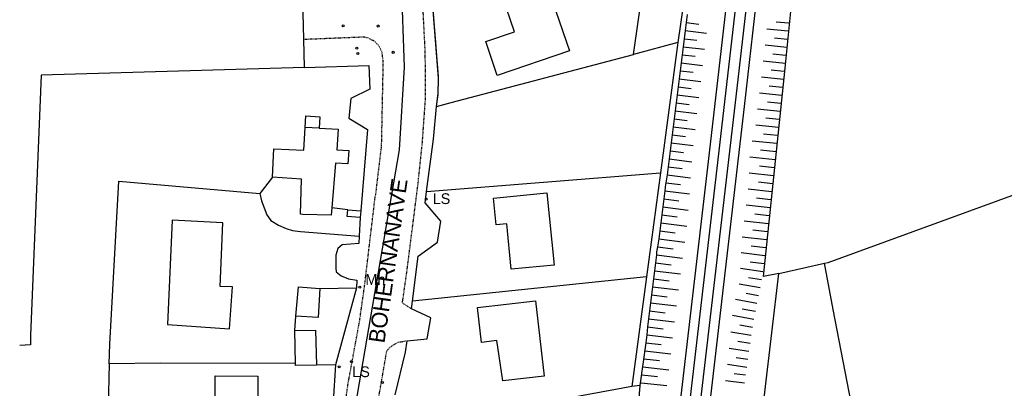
# Model space of a CAD drawing. Header units: metres. Extents: x 611948 to 1225781, y 656699 to 1316021.
# Tile 47 of 169: x 611948 to 612131, y 658648 to 658717. Entities that reach past the tile are written whole.
import ezdxf

# ---------------------------------------------------------------- set-up
doc = ezdxf.new("R2010")
doc.units = ezdxf.units.M
doc.linetypes.add('4696-11$0$PECK', pattern=[0.2, 0.1, -0.1])
for name, color, linetype in [('4696-11$0$BLD_INN_W', 253, 'Continuous'), ('4696-11$0$BLD_OTL_S', 253, 'Continuous'), ('4696-11$0$GEN_LIN_D', 253, 'Continuous'), ('4696-11$0$GEN_PCK_D', 253, '4696-11$0$PECK'), ('4696-11$0$MNR_LN_DT', 253, 'Continuous'), ('4696-11$0$OTHER_SYM', 253, 'Continuous'), ('4696-11$0$POLE_SYMB', 253, 'Continuous'), ('4696-11$0$RAIL_STAND', 253, 'Continuous'), ('4696-11$0$ROADS', 253, 'Continuous'), ('4696-11$0$ROADS_CTR', 253, 'Continuous'), ('4696-11$0$ROADS_PCK', 253, '4696-11$0$PECK')]:
    doc.layers.add(name, color=color, linetype=linetype)
doc.styles.add('4696-11$0$STANDARD', font='txt')

# ---------------------------------------------------------------- blocks, each defined once
blk = doc.blocks.new('4696-11$0$13', base_point=(160450.170478, 242323.105036))
blk.add_circle((160450.170478, 242323.105036), 0.187958)
blk = doc.blocks.new('4696-11')
at = {"layer": '4696-11$0$BLD_INN_W', "flags": 128}
blk.add_lwpolyline([(612003.559, 658696.366), (612000.978, 658696.494)], dxfattribs=at)
at = {"layer": '4696-11$0$BLD_OTL_S', "flags": 128}
for points in [[(612073.446, 658734.517), (612070.253, 658712.264)], [(612062.005, 658710.045), (612065.081, 658731.817)], [(612050.074, 658710.717), (612036.681, 658706.175), (612034.556, 658712.44), (612039.892, 658714.251), (612037.591, 658721.033), (612045.648, 658723.766), (612050.074, 658710.717)], [(612070.253, 658712.264), (612062.005, 658710.045)], [(612000.978, 658696.494), (612001.068, 658698.633), (612003.689, 658698.486), (612003.559, 658696.366)], [(611994.864, 658687.225), (611995.138, 658692.526), (612000.718, 658692.273), (612000.978, 658696.494)], [(612003.559, 658696.366), (612007.099, 658696.203), (612006.817, 658692.342), (612009.098, 658692.193), (612008.91, 658689.752), (612006.629, 658689.881), (612005.929, 658681.559)], [(612005.929, 658681.559), (612005.816, 658680.218), (612000.516, 658680.313), (612000.096, 658680.391), (612000.265, 658686.871), (611994.864, 658687.225)], [(612045.918, 658684.341), (612047.23, 658670.905), (612039.268, 658670.127), (612038.441, 658678.587), (612036.451, 658678.393), (612035.965, 658683.369), (612045.918, 658684.341)], [(612011.197, 658679.764), (612008.757, 658679.972), (612008.871, 658681.213)], [(612008.871, 658681.213), (612011.311, 658680.985)], [(612011.311, 658680.985), (612011.197, 658679.764)], [(611976.209, 658679.243), (611975.37, 658659.861), (611986.869, 658659.083), (611987.445, 658666.904), (611985.166, 658666.939), (611985.653, 658678.78), (611976.209, 658679.243)], [(611999.208, 658661.409), (611999.701, 658666.891), (612003.682, 658666.59)], [(612003.682, 658666.59), (612003.348, 658661.169), (611999.208, 658661.409)], [(612043.752, 658664.261), (612045.368, 658650.302), (612037.727, 658649.417), (612036.582, 658656.882), (612033.721, 658656.551), (612032.973, 658663.012), (612043.752, 658664.261)], [(611999.04, 658658.749), (612002.899, 658658.847), (612003.071, 658652.329)], [(611999.15, 658652.61), (611999.04, 658658.749)], [(612003.071, 658652.329), (611999.172, 658652.23), (611999.15, 658652.61)], [(611984.145, 658633.139), (611984.223, 658650.306), (611992.151, 658650.27), (611992.073, 658633.103), (611984.145, 658633.139)]]:
    blk.add_lwpolyline(points, dxfattribs=at)
at = {"layer": '4696-11$0$GEN_LIN_D', "flags": 128}
for points in [[(612000.696, 658712.887), (612000.537, 658720.161)], [(612088.997, 658669.36), (612086.181, 658668.766), (612090.214, 658707.521), (612091.548, 658721.186)], [(612071.994, 658717.452), (612071.809, 658715.964)], [(612071.624, 658714.477), (612071.438, 658712.989)], [(612071.809, 658715.964), (612071.624, 658714.477)], [(612000.81, 658707.629), (612000.696, 658712.887)], [(612071.438, 658712.989), (612071.253, 658711.501)], [(612070.253, 658712.264), (612067.009, 658688.066)], [(612071.253, 658711.501), (612071.068, 658710.014)], [(612028.093, 658701.123), (612062.005, 658710.045)], [(612071.068, 658710.014), (612070.883, 658708.526)], [(612000.81, 658707.629), (611951.911, 658706.218), (611949.917, 658657.826), (611949.904, 658656.087), (611947.889, 658656.003)], [(612000.81, 658707.629), (612012.822, 658707.976), (612012.974, 658703.587), (612009.478, 658701.884), (612009.104, 658698.21), (612012.558, 658696.083)], [(612070.883, 658708.526), (612070.698, 658707.038)], [(612070.513, 658705.551), (612070.328, 658704.063)], [(612070.698, 658707.038), (612070.513, 658705.551)], [(612070.328, 658704.063), (612070.138, 658702.575)], [(612070.138, 658702.575), (612069.947, 658701.088)], [(612023.546, 658684.589), (612024.806, 658694.288), (612025.376, 658700.39)], [(612025.376, 658700.39), (612028.093, 658701.123)], [(612069.947, 658701.088), (612069.757, 658699.601)], [(612069.567, 658698.114), (612069.377, 658696.627)], [(612069.757, 658699.601), (612069.567, 658698.114)], [(612069.377, 658696.627), (612069.187, 658695.14)], [(612012.558, 658696.083), (612011.311, 658680.985)], [(612069.187, 658695.14), (612068.996, 658693.653)], [(612068.996, 658693.653), (612068.806, 658692.165)], [(612068.616, 658690.679), (612068.425, 658689.192)], [(612068.806, 658692.165), (612068.616, 658690.679)], [(612068.425, 658689.192), (612068.233, 658687.705)], [(611994.864, 658687.225), (611992.502, 658684.221)], [(612023.546, 658684.589), (612067.009, 658688.066)], [(612067.009, 658688.066), (612064.422, 658668.762)], [(612068.233, 658687.705), (612068.039, 658686.219)], [(611964.551, 658652.541), (611964.637, 658656.204), (611966.339, 658686.505), (611992.502, 658684.221)], [(612068.039, 658686.219), (612067.921, 658685.957), (612067.844, 658684.732)], [(611992.502, 658684.221), (611992.827, 658682.882), (611993.838, 658680.265), (611994.602, 658679.227), (611996.025, 658678.353), (611997.428, 658677.738), (611998.59, 658677.343), (612000.072, 658677.168), (612011.012, 658676.293)], [(612020.927, 658664.194), (612021.992, 658672.546), (612025.579, 658675.169), (612026.196, 658679.065), (612023.271, 658682.473), (612023.546, 658684.589)], [(612067.844, 658684.732), (612067.65, 658683.245)], [(612097.527, 658671.241), (612098.166, 658671.404), (612135.057, 658684.84)], [(612008.871, 658681.213), (612005.929, 658681.559)], [(612067.456, 658681.759), (612067.261, 658680.272)], [(612067.65, 658683.245), (612067.456, 658681.759)], [(612011.197, 658679.764), (612011.012, 658676.293)], [(612067.261, 658680.272), (612067.067, 658678.785)], [(612067.067, 658678.785), (612066.873, 658677.299)], [(612011.012, 658676.293), (612010.939, 658674.92), (612007.823, 658674.697), (612007.005, 658674.014), (612006.65, 658672.752), (612006.639, 658670.331), (612006.702, 658669.652), (612007.645, 658668.895), (612009.008, 658668.38), (612010.575, 658668.086), (612010.5, 658666.683)], [(612066.873, 658677.299), (612066.678, 658675.813)], [(612066.484, 658674.326), (612066.301, 658673.391), (612066.29, 658672.84)], [(612066.678, 658675.813), (612066.484, 658674.326)], [(612066.29, 658672.84), (612066.104, 658671.352)], [(612066.104, 658671.352), (612065.92, 658669.864)], [(612088.997, 658669.36), (612097.527, 658671.241)], [(612115.184, 658584.157), (612103.579, 658639.594), (612099.089, 658662.67), (612097.527, 658671.241)], [(612064.422, 658668.762), (612020.927, 658664.194)], [(612064.422, 658668.762), (612061.682, 658648.331)], [(612065.92, 658669.864), (612065.736, 658668.376)], [(612077.886, 658577.046), (612079.079, 658586.162), (612082.524, 658614.196), (612088.997, 658669.36)], [(612065.551, 658666.888), (612065.367, 658665.4)], [(612065.736, 658668.376), (612065.551, 658666.888)], [(612003.682, 658666.59), (612010.5, 658666.683)], [(612010.5, 658666.683), (612006.57, 658652.365)], [(612065.367, 658665.4), (612065.183, 658663.913)], [(612020.746, 658662.776), (612020.927, 658664.194)], [(612065.183, 658663.913), (612064.998, 658662.425)], [(611999.04, 658658.749), (611999.208, 658661.409)], [(612019.939, 658656.866), (612023.634, 658657.213), (612024.299, 658661.116), (612020.746, 658662.776)], [(612064.998, 658662.425), (612064.814, 658660.937)], [(612064.814, 658660.937), (612064.631, 658659.45)], [(612064.449, 658657.961), (612064.273, 658656.472)], [(612064.631, 658659.45), (612064.449, 658657.961)], [(612017.716, 658646.8), (612019.637, 658654.709), (612019.939, 658656.866)], [(612064.273, 658656.472), (612063.201, 658648.539)], [(611964.551, 658652.541), (611963.97, 658628.384)], [(611999.15, 658652.61), (611974.132, 658652.669), (611964.551, 658652.541)], [(612006.57, 658652.365), (612005.755, 658638.743), (612002.465, 658636.968), (612002.322, 658633.367), (612005.349, 658631.803), (612005.137, 658625.902)], [(612006.57, 658652.365), (612003.071, 658652.329)], [(612061.682, 658648.331), (612036.508, 658643.731)], [(612063.201, 658648.539), (612061.682, 658648.331)], [(612063.201, 658648.539), (612061.936, 658633.074)]]:
    blk.add_lwpolyline(points, dxfattribs=at)
at = {"layer": '4696-11$0$GEN_PCK_D', "flags": 128}
blk.add_lwpolyline([(612025.376, 658700.39), (612025.657, 658702.631), (612025.771, 658705.652), (612024.722, 658719.003)], dxfattribs=at)
at = {"layer": '4696-11$0$MNR_LN_DT', "flags": 128}
for points in [[(612071.624, 658714.477), (612075.558, 658713.987)], [(612071.809, 658715.964), (612074.174, 658715.67)], [(612090.751, 658714.356), (612086.791, 658714.725)], [(612090.89, 658715.848), (612088.531, 658716.067)], [(612071.438, 658712.989), (612073.797, 658712.695)], [(612090.612, 658712.864), (612088.219, 658713.092)], [(612071.253, 658711.501), (612075.184, 658711.012)], [(612090.474, 658711.371), (612086.458, 658711.763)], [(612071.068, 658710.014), (612073.435, 658709.719)], [(612090.322, 658709.881), (612087.904, 658710.121)], [(612070.883, 658708.526), (612074.839, 658708.033)], [(612090.169, 658708.389), (612086.125, 658708.803)], [(612090.016, 658706.898), (612087.58, 658707.149)], [(612070.513, 658705.551), (612074.493, 658705.052)], [(612070.698, 658707.038), (612073.079, 658706.741)], [(612089.862, 658705.407), (612085.781, 658705.827)], [(612070.328, 658704.063), (612072.723, 658703.76)], [(612089.709, 658703.917), (612087.247, 658704.17)], [(612070.138, 658702.575), (612074.147, 658702.066)], [(612089.556, 658702.426), (612085.43, 658702.85)], [(612069.947, 658701.088), (612072.363, 658700.78)], [(612089.249, 658699.444), (612085.079, 658699.871)], [(612089.402, 658700.934), (612086.914, 658701.19)], [(612069.567, 658698.114), (612072.004, 658697.802)], [(612069.757, 658699.601), (612073.801, 658699.084)], [(612089.097, 658697.953), (612086.582, 658698.21)], [(612069.377, 658696.627), (612073.455, 658696.106)], [(612088.946, 658696.462), (612084.729, 658696.891)], [(612069.187, 658695.14), (612071.644, 658694.826)], [(612088.794, 658694.971), (612086.172, 658695.238)], [(612068.996, 658693.653), (612073.12, 658693.125)], [(612088.642, 658693.48), (612084.05, 658693.947)], [(612068.616, 658690.679), (612072.873, 658690.133)], [(612068.806, 658692.165), (612071.32, 658691.844)], [(612088.339, 658690.498), (612083.646, 658690.975)], [(612088.491, 658691.989), (612085.627, 658692.28)], [(612068.425, 658689.192), (612071.019, 658688.857)], [(612088.188, 658689.007), (612085.421, 658689.291)], [(612068.233, 658687.705), (612072.626, 658687.136)], [(612088.036, 658687.515), (612083.505, 658687.989)], [(612068.039, 658686.219), (612070.716, 658685.87)], [(612087.879, 658686.026), (612085.212, 658686.309)], [(612067.844, 658684.732), (612072.379, 658684.139)], [(612087.718, 658684.535), (612083.305, 658685.011)], [(612087.556, 658683.045), (612084.893, 658683.334)], [(612067.456, 658681.759), (612072.132, 658681.148)], [(612067.65, 658683.245), (612070.413, 658682.884)], [(612087.394, 658681.556), (612082.931, 658682.041)], [(612067.261, 658680.272), (612070.109, 658679.9)], [(612087.232, 658680.066), (612084.538, 658680.358)], [(612067.067, 658678.785), (612071.885, 658678.155)], [(612087.07, 658678.575), (612082.555, 658679.066)], [(612066.873, 658677.299), (612069.773, 658676.92)], [(612086.746, 658675.596), (612082.179, 658676.092)], [(612086.908, 658677.086), (612084.183, 658677.382)], [(612066.484, 658674.326), (612069.385, 658673.951)], [(612066.678, 658675.813), (612071.512, 658675.181)], [(612086.585, 658674.105), (612083.849, 658674.405)], [(612066.29, 658672.84), (612071.126, 658672.223)], [(612086.423, 658672.616), (612082.002, 658673.163)], [(612066.104, 658671.352), (612069.002, 658670.987)], [(612086.261, 658671.126), (612083.69, 658671.48)], [(612065.92, 658669.864), (612070.74, 658669.263)], [(612086.017, 658669.647), (612081.892, 658670.273)], [(612065.551, 658666.888), (612070.353, 658666.294)], [(612065.736, 658668.376), (612068.623, 658668.019)], [(612085.517, 658666.692), (612081.67, 658667.383)], [(612085.767, 658668.17), (612083.375, 658668.566)], [(612065.367, 658665.4), (612068.243, 658665.044)], [(612085.236, 658665.219), (612082.936, 658665.646)], [(612065.183, 658663.913), (612069.965, 658663.321)], [(612084.953, 658663.748), (612080.971, 658664.504)], [(612064.998, 658662.425), (612067.87, 658662.069)], [(612084.385, 658660.805), (612080.376, 658661.519)], [(612084.669, 658662.277), (612082.188, 658662.745)], [(612064.814, 658660.937), (612069.608, 658660.347)], [(612084.101, 658659.334), (612081.774, 658659.723)], [(612064.449, 658657.961), (612069.258, 658657.382)], [(612064.631, 658659.45), (612067.513, 658659.099)], [(612083.884, 658657.851), (612080.067, 658658.448)], [(612064.273, 658656.472), (612067.159, 658656.128)], [(612083.677, 658656.366), (612081.419, 658656.694)], [(612064.098, 658654.984), (612068.909, 658654.417)], [(612083.469, 658654.881), (612079.76, 658655.4)], [(612063.923, 658653.494), (612066.808, 658653.154)], [(612083.054, 658651.913), (612079.46, 658652.416)], [(612083.262, 658653.398), (612081.071, 658653.704)], [(612063.572, 658650.516), (612066.459, 658650.197)], [(612063.747, 658652.005), (612068.557, 658651.438)], [(612082.848, 658650.429), (612080.71, 658650.727)], [(612063.396, 658649.028), (612068.214, 658648.534)], [(612082.64, 658648.945), (612079.111, 658649.437)]]:
    blk.add_lwpolyline(points, dxfattribs=at)
at = {"layer": '4696-11$0$RAIL_STAND', "flags": 128}
for points in [[(612097.255, 658843.121), (612092.119, 658797.818), (612085.838, 658744.255), (612080.868, 658700.597), (612075.087, 658651.215), (612062.63, 658543.388)], [(612093.494, 658843.121), (612076.091, 658691.775), (612063.877, 658587.069)], [(612095.182, 658843.121), (612090.488, 658801.748), (612077.78, 658691.579), (612065.573, 658586.807)], [(612089.06, 658756.709), (612087.526, 658744.06), (612082.557, 658700.402), (612061.857, 658522.162)]]:
    blk.add_lwpolyline(points, dxfattribs=at)
at = {"layer": '4696-11$0$ROADS', "flags": 128}
for points in [[(612000.696, 658712.887), (612000.537, 658720.161)], [(612025.376, 658700.39), (612025.657, 658702.631), (612025.771, 658705.652), (612024.722, 658719.003)], [(612000.81, 658707.629), (612000.696, 658712.887)], [(612000.81, 658707.629), (612012.822, 658707.976), (612012.974, 658703.587), (612009.478, 658701.884), (612009.104, 658698.21), (612012.558, 658696.083)], [(612023.546, 658684.589), (612024.806, 658694.288), (612025.376, 658700.39)], [(612012.558, 658696.083), (612011.311, 658680.985)], [(612020.927, 658664.194), (612021.992, 658672.546), (612025.579, 658675.169), (612026.196, 658679.065), (612023.271, 658682.473), (612023.546, 658684.589)], [(612011.197, 658679.764), (612011.012, 658676.293)], [(612011.311, 658680.985), (612011.197, 658679.764)], [(612011.012, 658676.293), (612010.939, 658674.92), (612007.823, 658674.697), (612007.005, 658674.014), (612006.65, 658672.752), (612006.639, 658670.331), (612006.702, 658669.652), (612007.645, 658668.895), (612009.008, 658668.38), (612010.575, 658668.086), (612010.5, 658666.683)], [(612010.5, 658666.683), (612006.57, 658652.365)], [(612020.746, 658662.776), (612020.927, 658664.194)], [(612019.939, 658656.866), (612023.634, 658657.213), (612024.299, 658661.116), (612020.746, 658662.776)], [(612017.716, 658646.8), (612019.637, 658654.709), (612019.939, 658656.866)], [(612006.57, 658652.365), (612005.755, 658638.743), (612002.465, 658636.968), (612002.322, 658633.367), (612005.349, 658631.803), (612005.137, 658625.902)]]:
    blk.add_lwpolyline(points, dxfattribs=at)
at = {"layer": '4696-11$0$ROADS_CTR', "flags": 128}
blk.add_lwpolyline([(612012.585, 658549.328), (612010.345, 658564.279), (612009.614, 658581.841), (612009.614, 658599.402), (612008.883, 658618.06), (612009.614, 658640.743), (612018.525, 658692.362), (612019.44, 658707.695), (612018.859, 658723.629), (612017.129, 658761.295), (612014.055, 658800.691)], dxfattribs=at)
at = {"layer": '4696-11$0$ROADS_PCK', "flags": 128}
for points in [[(612019.037, 658663.883), (612019.846, 658669.508), (612021.927, 658685.855), (612022.75, 658693.598), (612023.348, 658702.2), (612023.289, 658710.419), (612022.759, 658720.875), (612022.216, 658729.711), (612021.396, 658746.325), (612020.248, 658772.976), (612019.823, 658786.332), (612019.963, 658789.243), (612020.141, 658790.853), (612020.609, 658792.262), (612021.337, 658793.812), (612022.258, 658795.255), (612023.123, 658796.318), (612024.349, 658797.513), (612026.842, 658798.69), (612028.988, 658799.388), (612031.448, 658799.869), (612047.248, 658801.443), (612050.587, 658801.599), (612052.327, 658801.387), (612054.639, 658800.447), (612054.992, 658800.34), (612055.587, 658800.384), (612056.717, 658800.761), (612057.219, 658801.083), (612057.857, 658801.711), (612058.321, 658802.476), (612058.541, 658803.098), (612058.632, 658803.619), (612058.626, 658804.372)], [(612000.696, 658712.887), (612011.897, 658713.339), (612012.655, 658713.127), (612013.753, 658712.598), (612014.677, 658711.65), (612015.175, 658710.596), (612015.426, 658708.618), (612015.107, 658693.026)], [(612015.107, 658693.026), (612014.004, 658683.825)], [(612008.383, 658572.6), (612007.907, 658575.637), (612007.125, 658584.605), (612006.885, 658591.292), (612006.794, 658597.599), (612006.808, 658622.842), (612007.061, 658631.024), (612007.683, 658639.463), (612008.212, 658643.907), (612008.964, 658648.995), (612011.061, 658660.389), (612011.997, 658666.963), (612014.004, 658683.825)], [(612019.037, 658663.883), (612020.746, 658662.776)], [(612016.111, 658654.815), (612016.336, 658655.208), (612016.946, 658655.821), (612018.239, 658656.576), (612019.939, 658656.866)], [(612014.382, 658644.82), (612016.111, 658654.815)]]:
    blk.add_lwpolyline(points, dxfattribs=at)
at = {"layer": '4696-11$0$OTHER_SYM'}
for p in [(612008.019, 658715.354), (612014.54, 658715.34), (612010.577, 658711.24), (612010.747, 658710.215), (612017.317, 658710.451), (612011.144, 658666.803), (612009.562, 658652.976), (612015.341, 658649.114)]:
    blk.add_blockref('4696-11$0$13', p, dxfattribs=at)
at = {"layer": '4696-11$0$POLE_SYMB'}
for p in [(612023.449, 658683.163), (612007.272, 658651.989)]:
    blk.add_blockref('4696-11$0$13', p, dxfattribs=at)
at = {"layer": '4696-11$0$OTHER_SYM', "style": '4696-11$0$STANDARD'}
blk.add_text('Mh', height=2, dxfattribs=at).set_placement((612012.153, 658667.238))
at = {"layer": '4696-11$0$POLE_SYMB', "style": '4696-11$0$STANDARD'}
blk.add_text('LS', height=2, dxfattribs=at).set_placement((612024.665, 658682.259))
blk.add_text('LS', height=2, rotation=-0.1, dxfattribs=at).set_placement((612009.72, 658650.101))
at = {"layer": '4696-11$0$ROADS', "style": '4696-11$0$STANDARD'}
blk.add_text('BOHERNANAVE', height=3, rotation=81.90002, dxfattribs=at).set_placement((612015.69, 658656.289))
blk.add_text('BOHERNANAVE', height=3, rotation=81.90002, dxfattribs=at).set_placement((612015.69, 658656.289))
blk = doc.blocks.new('OS Mapping')
blk.add_blockref('4696-11', (0, 0))

msp = doc.modelspace()

# ---------------------------------------------------------------- block references
msp.add_blockref('OS Mapping', (0, 0))

doc.saveas('drawing.dxf')
